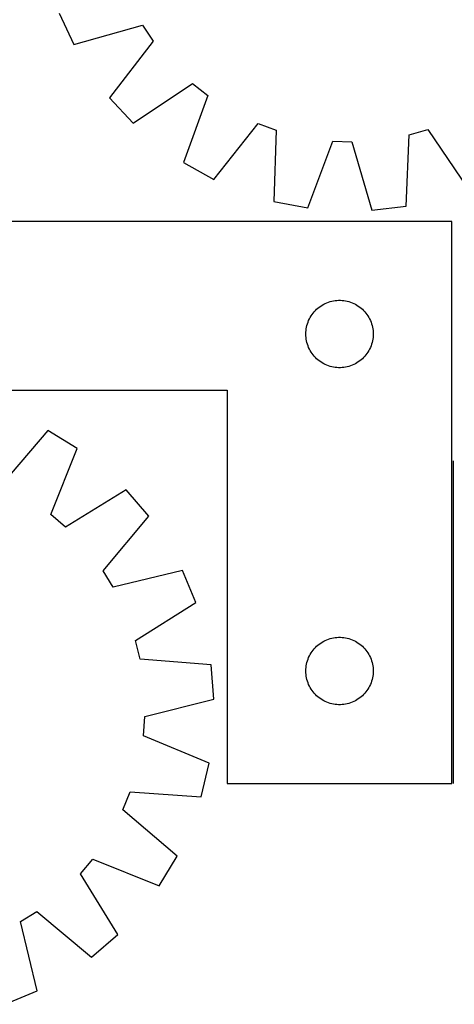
# Model space of a CAD drawing. Header units: millimetres. Extents: x 7 to 1493, y 7 to 2993.
# Tile 11 of 14: x 954 to 1148, y 2124 to 2562. Entities that reach past the tile are written whole.
import ezdxf

# ---------------------------------------------------------------- set-up
doc = ezdxf.new("R2010")
doc.units = ezdxf.units.MM
doc.layers.add('COMMON', color=5, linetype='CONTINUOUS', true_color=0x0000ff)
doc.layers.add('CUT', color=7, linetype='CONTINUOUS', true_color=0x000000)

msp = doc.modelspace()

# ---------------------------------------------------------------- linework, layer by layer
at = {"layer": 'COMMON'}
msp.add_line((1147.68007, 2222.078161), (1147.68007, 2365.656429), dxfattribs=at)
at = {"layer": 'CUT'}
for p, q in [((972.134193, 2564.890232), (978.619361, 2550.937701)), ((978.619361, 2550.937701), (1009.211668, 2559.486707)), ((1009.211668, 2559.486707), (1013.997582, 2552.372327)), ((1013.997582, 2552.372327), (994.548797, 2527.258197)), ((1005.028128, 2515.992578), (1031.481353, 2533.576708)), ((1031.481353, 2533.576708), (1038.231491, 2528.289459)), ((994.548797, 2527.258197), (1005.028128, 2515.992578)), ((1038.231491, 2528.289459), (1027.495291, 2498.394497)), ((1040.942994, 2490.918548), (1060.667711, 2515.816546)), ((1060.667711, 2515.816546), (1068.721324, 2512.873981)), ((1068.721324, 2512.873981), (1067.748641, 2481.124515)), ((1127.965199, 2510.731747), (1136.210305, 2513.084957)), ((1136.210305, 2513.084957), (1154.085257, 2486.827371)), ((1082.848363, 2478.170033), (1093.913779, 2507.944709)), ((1093.913779, 2507.944709), (1102.482522, 2507.634867)), ((1102.482522, 2507.634867), (1111.368571, 2477.138754)), ((1126.642245, 2478.994946), (1127.965199, 2510.731747)), ((1027.495291, 2498.394497), (1040.942994, 2490.918548)), ((1067.748641, 2481.124515), (1082.848363, 2478.170033)), ((1111.368571, 2477.138754), (1126.642245, 2478.994946)), ((1146.930069, 2472.078161), (846.930069, 2472.078161)), ((1146.930069, 2222.078161), (1146.930069, 2472.078161)), ((1092.737784, 2436.480409), (1093.484753, 2436.677126)), ((1093.484753, 2436.677126), (1094.240857, 2436.83513)), ((1094.240857, 2436.83513), (1095.004093, 2436.954001)), ((1095.004093, 2436.954001), (1095.772437, 2437.033423)), ((1095.772437, 2437.033423), (1096.54385, 2437.073188)), ((1096.54385, 2437.073188), (1097.316287, 2437.073188)), ((1097.316287, 2437.073188), (1098.087701, 2437.033423)), ((1098.087701, 2437.033423), (1098.856044, 2436.954001)), ((1098.856044, 2436.954001), (1099.61928, 2436.83513)), ((1099.61928, 2436.83513), (1100.375385, 2436.677126)), ((1100.375385, 2436.677126), (1101.122353, 2436.480409)), ((1085.66309, 2431.980442), (1086.187786, 2432.547323)), ((1086.187786, 2432.547323), (1086.740969, 2433.086441)), ((1086.740969, 2433.086441), (1087.321171, 2433.596367)), ((1087.321171, 2433.596367), (1087.926854, 2434.075749)), ((1087.926854, 2434.075749), (1088.556413, 2434.523316)), ((1088.556413, 2434.523316), (1089.208177, 2434.93788)), ((1089.208177, 2434.93788), (1089.880418, 2435.318343)), ((1089.880418, 2435.318343), (1090.571353, 2435.663695)), ((1090.571353, 2435.663695), (1091.27915, 2435.97302)), ((1091.27915, 2435.97302), (1092.001933, 2436.245499)), ((1092.001933, 2436.245499), (1092.737784, 2436.480409)), ((1101.122353, 2436.480409), (1101.858204, 2436.245499)), ((1101.858204, 2436.245499), (1102.580987, 2435.97302)), ((1102.580987, 2435.97302), (1103.288785, 2435.663695)), ((1103.288785, 2435.663695), (1103.97972, 2435.318343)), ((1103.97972, 2435.318343), (1104.651961, 2434.93788)), ((1104.651961, 2434.93788), (1105.303724, 2434.523316)), ((1105.303724, 2434.523316), (1105.933283, 2434.075749)), ((1105.933283, 2434.075749), (1106.538966, 2433.596367)), ((1106.538966, 2433.596367), (1107.119169, 2433.086441)), ((1107.119169, 2433.086441), (1107.672351, 2432.547323)), ((1107.672351, 2432.547323), (1108.197048, 2431.980442)), ((1082.894316, 2427.369442), (1083.185315, 2428.084969)), ((1083.185315, 2428.084969), (1083.512762, 2428.784567)), ((1083.512762, 2428.784567), (1083.87579, 2429.466382)), ((1083.87579, 2429.466382), (1084.273435, 2430.128603)), ((1084.273435, 2430.128603), (1084.704644, 2430.769477)), ((1084.704644, 2430.769477), (1085.168272, 2431.387303)), ((1085.168272, 2431.387303), (1085.66309, 2431.980442)), ((1108.197048, 2431.980442), (1108.691866, 2431.387303)), ((1108.691866, 2431.387303), (1109.155494, 2430.769477)), ((1109.155494, 2430.769477), (1109.586702, 2430.128603)), ((1109.586702, 2430.128603), (1109.984347, 2429.466382)), ((1109.984347, 2429.466382), (1110.347375, 2428.784567)), ((1110.347375, 2428.784567), (1110.674822, 2428.084969)), ((1110.674822, 2428.084969), (1110.965821, 2427.369442)), ((1081.949957, 2422.850342), (1082.009571, 2423.620476)), ((1082.009571, 2423.620476), (1082.10875, 2424.386519)), ((1082.10875, 2424.386519), (1082.247233, 2425.146442)), ((1082.247233, 2425.146442), (1082.424653, 2425.898227)), ((1082.424653, 2425.898227), (1082.640538, 2426.639883)), ((1082.640538, 2426.639883), (1082.894316, 2427.369442)), ((1110.965821, 2427.369442), (1111.219599, 2426.639883)), ((1111.219599, 2426.639883), (1111.435485, 2425.898227)), ((1111.435485, 2425.898227), (1111.612904, 2425.146442)), ((1111.612904, 2425.146442), (1111.751387, 2424.386519)), ((1111.751387, 2424.386519), (1111.850567, 2423.620476)), ((1111.850567, 2423.620476), (1111.91018, 2422.850342)), ((1081.930069, 2422.078161), (1081.949957, 2422.850342)), ((1081.949957, 2421.305979), (1081.930069, 2422.078161)), ((1082.009571, 2420.535846), (1081.949957, 2421.305979)), ((1082.10875, 2419.769802), (1082.009571, 2420.535846)), ((1082.247233, 2419.00988), (1082.10875, 2419.769802)), ((1111.751387, 2419.769802), (1111.612904, 2419.00988)), ((1111.850567, 2420.535846), (1111.751387, 2419.769802)), ((1111.91018, 2421.305979), (1111.850567, 2420.535846)), ((1111.91018, 2422.850342), (1111.930069, 2422.078161)), ((1111.930069, 2422.078161), (1111.91018, 2421.305979)), ((1082.424653, 2418.258094), (1082.247233, 2419.00988)), ((1082.640538, 2417.516438), (1082.424653, 2418.258094)), ((1082.894316, 2416.786879), (1082.640538, 2417.516438)), ((1083.185315, 2416.071352), (1082.894316, 2416.786879)), ((1083.512762, 2415.371754), (1083.185315, 2416.071352)), ((1083.87579, 2414.68994), (1083.512762, 2415.371754)), ((1110.347375, 2415.371754), (1109.984347, 2414.68994)), ((1110.674822, 2416.071352), (1110.347375, 2415.371754)), ((1110.965821, 2416.786879), (1110.674822, 2416.071352)), ((1111.219599, 2417.516438), (1110.965821, 2416.786879)), ((1111.435485, 2418.258094), (1111.219599, 2417.516438)), ((1111.612904, 2419.00988), (1111.435485, 2418.258094)), ((1084.273435, 2414.027718), (1083.87579, 2414.68994)), ((1084.704644, 2413.386844), (1084.273435, 2414.027718)), ((1085.168272, 2412.769018), (1084.704644, 2413.386844)), ((1085.66309, 2412.175879), (1085.168272, 2412.769018)), ((1086.187786, 2411.608998), (1085.66309, 2412.175879)), ((1086.740969, 2411.06988), (1086.187786, 2411.608998)), ((1087.321171, 2410.559954), (1086.740969, 2411.06988)), ((1087.926854, 2410.080572), (1087.321171, 2410.559954)), ((1106.538966, 2410.559954), (1105.933283, 2410.080572)), ((1107.119169, 2411.06988), (1106.538966, 2410.559954)), ((1107.672351, 2411.608998), (1107.119169, 2411.06988)), ((1108.197048, 2412.175879), (1107.672351, 2411.608998)), ((1108.691866, 2412.769018), (1108.197048, 2412.175879)), ((1109.155494, 2413.386844), (1108.691866, 2412.769018)), ((1109.586702, 2414.027718), (1109.155494, 2413.386844)), ((1109.984347, 2414.68994), (1109.586702, 2414.027718)), ((1088.556413, 2409.633005), (1087.926854, 2410.080572)), ((1089.208177, 2409.218441), (1088.556413, 2409.633005)), ((1089.880418, 2408.837979), (1089.208177, 2409.218441)), ((1090.571353, 2408.492627), (1089.880418, 2408.837979)), ((1091.27915, 2408.183301), (1090.571353, 2408.492627)), ((1092.001933, 2407.910822), (1091.27915, 2408.183301)), ((1092.737784, 2407.675912), (1092.001933, 2407.910822)), ((1093.484753, 2407.479195), (1092.737784, 2407.675912)), ((1094.240857, 2407.321191), (1093.484753, 2407.479195)), ((1095.004093, 2407.20232), (1094.240857, 2407.321191)), ((1095.772437, 2407.122898), (1095.004093, 2407.20232)), ((1096.54385, 2407.083134), (1095.772437, 2407.122898)), ((1097.316287, 2407.083134), (1096.54385, 2407.083134)), ((1098.087701, 2407.122898), (1097.316287, 2407.083134)), ((1098.856044, 2407.20232), (1098.087701, 2407.122898)), ((1099.61928, 2407.321191), (1098.856044, 2407.20232)), ((1100.375385, 2407.479195), (1099.61928, 2407.321191)), ((1101.122353, 2407.675912), (1100.375385, 2407.479195)), ((1101.858204, 2407.910822), (1101.122353, 2407.675912)), ((1102.580987, 2408.183301), (1101.858204, 2407.910822)), ((1103.288785, 2408.492627), (1102.580987, 2408.183301)), ((1103.97972, 2408.837979), (1103.288785, 2408.492627)), ((1104.651961, 2409.218441), (1103.97972, 2408.837979)), ((1105.303724, 2409.633005), (1104.651961, 2409.218441)), ((1105.933283, 2410.080572), (1105.303724, 2409.633005)), ((846.930069, 2397.078161), (1046.930069, 2397.078161)), ((1046.930069, 2397.078161), (1046.930069, 2222.078161)), ((967.009214, 2379.118046), (946.354317, 2354.986118)), ((980.16368, 2371.137409), (967.009214, 2379.118046)), ((968.301297, 2341.67118), (980.16368, 2371.137409)), ((1001.947185, 2352.699818), (974.846034, 2336.131705)), ((1011.991673, 2341.044827), (1001.947185, 2352.699818)), ((974.846034, 2336.131705), (968.301297, 2341.67118)), ((991.604311, 2316.686457), (1011.991673, 2341.044827)), ((996.116934, 2309.395668), (991.604311, 2316.686457)), ((1027.011488, 2316.778164), (996.116934, 2309.395668)), ((1032.962774, 2302.589691), (1027.011488, 2316.778164)), ((1006.04609, 2285.723546), (1032.962774, 2302.589691)), ((1008.084872, 2277.395116), (1006.04609, 2285.723546)), ((1086.740969, 2283.086441), (1087.321171, 2283.596367)), ((1087.321171, 2283.596367), (1087.926854, 2284.075749)), ((1087.926854, 2284.075749), (1088.556413, 2284.523316)), ((1088.556413, 2284.523316), (1089.208177, 2284.93788)), ((1089.208177, 2284.93788), (1089.880418, 2285.318343)), ((1089.880418, 2285.318343), (1090.571353, 2285.663695)), ((1090.571353, 2285.663695), (1091.27915, 2285.97302)), ((1091.27915, 2285.97302), (1092.001933, 2286.245499)), ((1092.001933, 2286.245499), (1092.737784, 2286.480409)), ((1092.737784, 2286.480409), (1093.484753, 2286.677126)), ((1093.484753, 2286.677126), (1094.240857, 2286.83513)), ((1094.240857, 2286.83513), (1095.004093, 2286.954001)), ((1095.004093, 2286.954001), (1095.772437, 2287.033423)), ((1095.772437, 2287.033423), (1096.54385, 2287.073188)), ((1096.54385, 2287.073188), (1097.316287, 2287.073188)), ((1097.316287, 2287.073188), (1098.087701, 2287.033423)), ((1098.087701, 2287.033423), (1098.856044, 2286.954001)), ((1098.856044, 2286.954001), (1099.61928, 2286.83513)), ((1099.61928, 2286.83513), (1100.375385, 2286.677126)), ((1100.375385, 2286.677126), (1101.122353, 2286.480409)), ((1101.122353, 2286.480409), (1101.858204, 2286.245499)), ((1101.858204, 2286.245499), (1102.580987, 2285.97302)), ((1102.580987, 2285.97302), (1103.288785, 2285.663695)), ((1103.288785, 2285.663695), (1103.97972, 2285.318343)), ((1103.97972, 2285.318343), (1104.651961, 2284.93788)), ((1104.651961, 2284.93788), (1105.303724, 2284.523316)), ((1105.303724, 2284.523316), (1105.933283, 2284.075749)), ((1105.933283, 2284.075749), (1106.538966, 2283.596367)), ((1106.538966, 2283.596367), (1107.119169, 2283.086441)), ((1083.512762, 2278.784567), (1083.87579, 2279.466382)), ((1083.87579, 2279.466382), (1084.273435, 2280.128603)), ((1084.273435, 2280.128603), (1084.704644, 2280.769477)), ((1084.704644, 2280.769477), (1085.168272, 2281.387303)), ((1085.168272, 2281.387303), (1085.66309, 2281.980442)), ((1085.66309, 2281.980442), (1086.187786, 2282.547323)), ((1086.187786, 2282.547323), (1086.740969, 2283.086441)), ((1107.119169, 2283.086441), (1107.672351, 2282.547323)), ((1107.672351, 2282.547323), (1108.197048, 2281.980442)), ((1108.197048, 2281.980442), (1108.691866, 2281.387303)), ((1108.691866, 2281.387303), (1109.155494, 2280.769477)), ((1109.155494, 2280.769477), (1109.586702, 2280.128603)), ((1109.586702, 2280.128603), (1109.984347, 2279.466382)), ((1109.984347, 2279.466382), (1110.347375, 2278.784567)), ((1039.748656, 2274.869345), (1008.084872, 2277.395116)), ((1041.024185, 2259.536257), (1039.748656, 2274.869345)), ((1082.10875, 2274.386519), (1082.247233, 2275.146442)), ((1082.247233, 2275.146442), (1082.424653, 2275.898227)), ((1082.424653, 2275.898227), (1082.640538, 2276.639883)), ((1082.640538, 2276.639883), (1082.894316, 2277.369442)), ((1082.894316, 2277.369442), (1083.185315, 2278.084969)), ((1083.185315, 2278.084969), (1083.512762, 2278.784567)), ((1110.347375, 2278.784567), (1110.674822, 2278.084969)), ((1110.674822, 2278.084969), (1110.965821, 2277.369442)), ((1110.965821, 2277.369442), (1111.219599, 2276.639883)), ((1111.219599, 2276.639883), (1111.435485, 2275.898227)), ((1111.435485, 2275.898227), (1111.612904, 2275.146442)), ((1111.612904, 2275.146442), (1111.751387, 2274.386519)), ((1081.930069, 2272.078161), (1081.949957, 2272.850342)), ((1081.949957, 2271.305979), (1081.930069, 2272.078161)), ((1081.949957, 2272.850342), (1082.009571, 2273.620476)), ((1082.009571, 2270.535846), (1081.949957, 2271.305979)), ((1082.009571, 2273.620476), (1082.10875, 2274.386519)), ((1082.10875, 2269.769802), (1082.009571, 2270.535846)), ((1111.751387, 2274.386519), (1111.850567, 2273.620476)), ((1111.850567, 2270.535846), (1111.751387, 2269.769802)), ((1111.850567, 2273.620476), (1111.91018, 2272.850342)), ((1111.91018, 2271.305979), (1111.850567, 2270.535846)), ((1111.91018, 2272.850342), (1111.930069, 2272.078161)), ((1111.930069, 2272.078161), (1111.91018, 2271.305979)), ((1082.247233, 2269.00988), (1082.10875, 2269.769802)), ((1082.424653, 2268.258094), (1082.247233, 2269.00988)), ((1082.640538, 2267.516438), (1082.424653, 2268.258094)), ((1082.894316, 2266.786879), (1082.640538, 2267.516438)), ((1083.185315, 2266.071352), (1082.894316, 2266.786879)), ((1083.512762, 2265.371754), (1083.185315, 2266.071352)), ((1110.674822, 2266.071352), (1110.347375, 2265.371754)), ((1110.965821, 2266.786879), (1110.674822, 2266.071352)), ((1111.219599, 2267.516438), (1110.965821, 2266.786879)), ((1111.435485, 2268.258094), (1111.219599, 2267.516438)), ((1111.612904, 2269.00988), (1111.435485, 2268.258094)), ((1111.751387, 2269.769802), (1111.612904, 2269.00988)), ((1083.87579, 2264.68994), (1083.512762, 2265.371754)), ((1084.273435, 2264.027718), (1083.87579, 2264.68994)), ((1084.704644, 2263.386844), (1084.273435, 2264.027718)), ((1085.168272, 2262.769018), (1084.704644, 2263.386844)), ((1085.66309, 2262.175879), (1085.168272, 2262.769018)), ((1086.187786, 2261.608998), (1085.66309, 2262.175879)), ((1086.740969, 2261.06988), (1086.187786, 2261.608998)), ((1107.672351, 2261.608998), (1107.119169, 2261.06988)), ((1108.197048, 2262.175879), (1107.672351, 2261.608998)), ((1108.691866, 2262.769018), (1108.197048, 2262.175879)), ((1109.155494, 2263.386844), (1108.691866, 2262.769018)), ((1109.586702, 2264.027718), (1109.155494, 2263.386844)), ((1109.984347, 2264.68994), (1109.586702, 2264.027718)), ((1110.347375, 2265.371754), (1109.984347, 2264.68994)), ((1010.212972, 2251.813312), (1041.024185, 2259.536257)), ((1087.321171, 2260.559954), (1086.740969, 2261.06988)), ((1087.926854, 2260.080572), (1087.321171, 2260.559954)), ((1088.556413, 2259.633005), (1087.926854, 2260.080572)), ((1089.208177, 2259.218441), (1088.556413, 2259.633005)), ((1089.880418, 2258.837979), (1089.208177, 2259.218441)), ((1090.571353, 2258.492627), (1089.880418, 2258.837979)), ((1091.27915, 2258.183301), (1090.571353, 2258.492627)), ((1092.001933, 2257.910822), (1091.27915, 2258.183301)), ((1092.737784, 2257.675912), (1092.001933, 2257.910822)), ((1093.484753, 2257.479195), (1092.737784, 2257.675912)), ((1094.240857, 2257.321191), (1093.484753, 2257.479195)), ((1095.004093, 2257.20232), (1094.240857, 2257.321191)), ((1095.772437, 2257.122898), (1095.004093, 2257.20232)), ((1096.54385, 2257.083134), (1095.772437, 2257.122898)), ((1097.316287, 2257.083134), (1096.54385, 2257.083134)), ((1098.087701, 2257.122898), (1097.316287, 2257.083134)), ((1098.856044, 2257.20232), (1098.087701, 2257.122898)), ((1099.61928, 2257.321191), (1098.856044, 2257.20232)), ((1100.375385, 2257.479195), (1099.61928, 2257.321191)), ((1101.122353, 2257.675912), (1100.375385, 2257.479195)), ((1101.858204, 2257.910822), (1101.122353, 2257.675912)), ((1102.580987, 2258.183301), (1101.858204, 2257.910822)), ((1103.288785, 2258.492627), (1102.580987, 2258.183301)), ((1103.97972, 2258.837979), (1103.288785, 2258.492627)), ((1104.651961, 2259.218441), (1103.97972, 2258.837979)), ((1105.303724, 2259.633005), (1104.651961, 2259.218441)), ((1105.933283, 2260.080572), (1105.303724, 2259.633005)), ((1106.538966, 2260.559954), (1105.933283, 2260.080572)), ((1107.119169, 2261.06988), (1106.538966, 2260.559954)), ((1009.578343, 2243.262487), (1010.212972, 2251.813312)), ((1038.911885, 2231.075688), (1009.578343, 2243.262487)), ((1035.386801, 2216.098895), (1038.911885, 2231.075688)), ((1046.930069, 2222.078161), (1146.930069, 2222.078161)), ((1000.451155, 2210.338919), (1003.697074, 2218.275126)), ((1003.697074, 2218.275126), (1035.386801, 2216.098895)), ((1024.583084, 2189.684022), (1000.451155, 2210.338919)), ((981.596742, 2181.847202), (987.136218, 2188.391939)), ((987.136218, 2188.391939), (1016.602446, 2176.529556)), ((1016.602446, 2176.529556), (1024.583084, 2189.684022)), ((998.164856, 2154.746051), (981.596742, 2181.847202)), ((954.860705, 2160.576302), (962.151494, 2165.088925)), ((962.151494, 2165.088925), (986.509865, 2144.701563)), ((962.243201, 2129.681748), (954.860705, 2160.576302)), ((986.509865, 2144.701563), (998.164856, 2154.746051)), ((948.054729, 2123.730462), (962.243201, 2129.681748))]:
    msp.add_line(p, q, dxfattribs=at)

doc.saveas('drawing.dxf')
